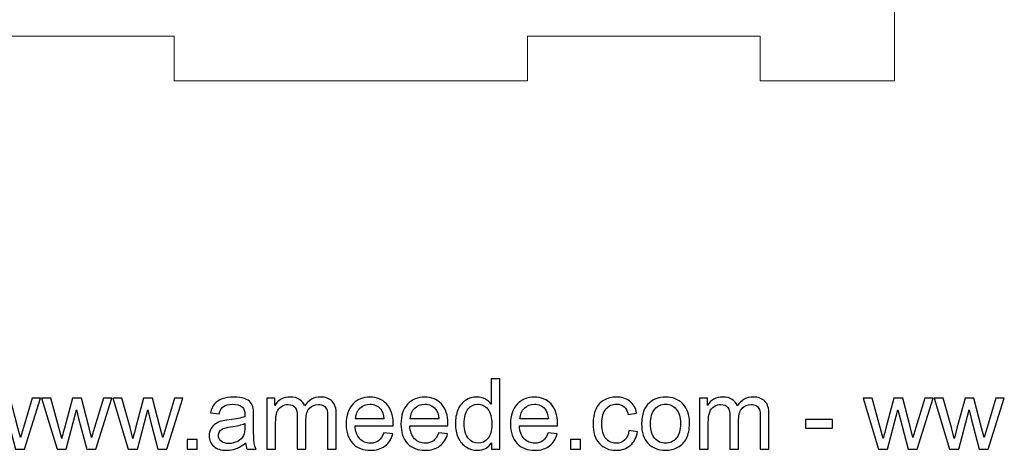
# Model space of a CAD drawing. Header units: millimetres. Extents: x -189 to 142, y -233 to 206.
# Tile 6 of 12: x -28 to 56, y -233 to -196. Entities that reach past the tile are written whole.
import ezdxf

# ---------------------------------------------------------------- set-up
doc = ezdxf.new("R2010")
doc.units = ezdxf.units.MM
doc.header["$MEASUREMENT"] = 0
doc.layers.add('Layer 1', color=7, linetype='Continuous')

msp = doc.modelspace()

# ---------------------------------------------------------------- linework, layer by layer
at = {"layer": 'Layer 1', "color": 250, "lineweight": 0}
msp.add_open_spline([(46.872, -201.4183), (46.872, -201.4183), (46.872, -191.4183), (46.872, -191.4183), (46.872, -191.4183), (50.722, -191.4183), (50.722, -191.4183), (50.722, -191.4183), (50.722, -176.4183), (50.722, -176.4183), (50.722, -176.4183), (46.872, -176.4183), (46.872, -176.4183), (46.872, -176.4183), (46.872, -156.4183), (46.872, -156.4183), (46.872, -156.4183), (50.722, -156.4183), (50.722, -156.4183), (50.722, -156.4183), (50.722, -141.4183), (50.722, -141.4183), (50.722, -141.4183), (46.872, -141.4183), (46.872, -141.4183), (46.872, -141.4183), (46.872, -131.4183), (46.872, -131.4183), (46.872, -131.4183), (-96.9779, -131.4183), (-96.9779, -131.4183), (-96.9779, -131.4183), (-96.9779, -141.4183), (-96.9779, -141.4183), (-96.9779, -141.4183), (-100.8279, -141.4183), (-100.8279, -141.4183), (-100.8279, -141.4183), (-100.8279, -156.4183), (-100.8279, -156.4183), (-100.8279, -156.4183), (-96.9779, -156.4183), (-96.9779, -156.4183), (-96.9779, -156.4183), (-96.9779, -176.4183), (-96.9779, -176.4183), (-96.9779, -176.4183), (-100.8279, -176.4183), (-100.8279, -176.4183), (-100.8279, -176.4183), (-100.8279, -191.4183), (-100.8279, -191.4183), (-100.8279, -191.4183), (-96.9779, -191.4183), (-96.9779, -191.4183), (-96.9779, -191.4183), (-96.9779, -201.4183), (-96.9779, -201.4183), (-96.9779, -201.4183), (-85.4279, -201.4183), (-85.4279, -201.4183), (-85.4279, -201.4183), (-85.4279, -197.5683), (-85.4279, -197.5683), (-85.4279, -197.5683), (-65.4279, -197.5683), (-65.4279, -197.5683), (-65.4279, -197.5683), (-65.4279, -201.4183), (-65.4279, -201.4183), (-65.4279, -201.4183), (-35.0529, -201.4183), (-35.0529, -201.4183), (-35.0529, -201.4183), (-35.0529, -197.5683), (-35.0529, -197.5683), (-35.0529, -197.5683), (-15.053, -197.5683), (-15.053, -197.5683), (-15.053, -197.5683), (-15.053, -201.4183), (-15.053, -201.4183), (-15.053, -201.4183), (15.322, -201.4183), (15.322, -201.4183), (15.322, -201.4183), (15.322, -197.5683), (15.322, -197.5683), (15.322, -197.5683), (35.322, -197.5683), (35.322, -197.5683), (35.322, -197.5683), (35.322, -201.4183), (35.322, -201.4183), (35.322, -201.4183), (46.872, -201.4183), (46.872, -201.4183)], degree=3, knots=[0, 0, 0, 0, 0.03125, 0.03125, 0.03125, 0.0625, 0.0625, 0.0625, 0.09375, 0.09375, 0.09375, 0.125, 0.125, 0.125, 0.15625, 0.15625, 0.15625, 0.1875, 0.1875, 0.1875, 0.21875, 0.21875, 0.21875, 0.25, 0.25, 0.25, 0.28125, 0.28125, 0.28125, 0.3125, 0.3125, 0.3125, 0.34375, 0.34375, 0.34375, 0.375, 0.375, 0.375, 0.40625, 0.40625, 0.40625, 0.4375, 0.4375, 0.4375, 0.46875, 0.46875, 0.46875, 0.5, 0.5, 0.5, 0.53125, 0.53125, 0.53125, 0.5625, 0.5625, 0.5625, 0.59375, 0.59375, 0.59375, 0.625, 0.625, 0.625, 0.65625, 0.65625, 0.65625, 0.6875, 0.6875, 0.6875, 0.71875, 0.71875, 0.71875, 0.75, 0.75, 0.75, 0.78125, 0.78125, 0.78125, 0.8125, 0.8125, 0.8125, 0.84375, 0.84375, 0.84375, 0.875, 0.875, 0.875, 0.90625, 0.90625, 0.90625, 0.9375, 0.9375, 0.9375, 0.96875, 0.96875, 0.96875, 1, 1, 1, 1], dxfattribs=at)
at = {"layer": 'Layer 1', "color": 250}
for points, knots in [([(12.2367, -233.0805), (12.2367, -233.0805), (12.2367, -232.5231), (12.2367, -232.5231), (11.9588, -232.9563), (11.5495, -233.1736), (11.0091, -233.1736), (10.6591, -233.1736), (10.3374, -233.0777), (10.0453, -232.8844), (9.7518, -232.6924), (9.5246, -232.4229), (9.3623, -232.0786), (9.2014, -231.7329), (9.121, -231.3364), (9.121, -230.8876), (9.121, -230.4502), (9.1944, -230.0537), (9.3397, -229.6966), (9.4865, -229.341), (9.7052, -229.0673), (9.9973, -228.8782), (10.288, -228.6877), (10.6154, -228.5931), (10.9752, -228.5931), (11.2405, -228.5931), (11.4762, -228.6496), (11.6822, -228.7611), (11.8882, -228.8726), (12.0561, -229.0193), (12.1859, -229.1985), (12.1859, -229.1985), (12.1859, -227.0183), (12.1859, -227.0183), (12.1859, -227.0183), (12.931, -227.0183), (12.931, -227.0183), (12.931, -227.0183), (12.931, -233.0805), (12.931, -233.0805), (12.931, -233.0805), (12.2367, -233.0805), (12.2367, -233.0805)], [0, 0, 0, 0, 0.0714286, 0.0714286, 0.0714286, 0.1428571, 0.1428571, 0.1428571, 0.2142857, 0.2142857, 0.2142857, 0.2857143, 0.2857143, 0.2857143, 0.3571429, 0.3571429, 0.3571429, 0.4285714, 0.4285714, 0.4285714, 0.5, 0.5, 0.5, 0.5714286, 0.5714286, 0.5714286, 0.6428571, 0.6428571, 0.6428571, 0.7142857, 0.7142857, 0.7142857, 0.7857143, 0.7857143, 0.7857143, 0.8571429, 0.8571429, 0.8571429, 0.9285714, 0.9285714, 0.9285714, 1, 1, 1, 1]), ([(-31.2173, -233.0805), (-31.2173, -233.0805), (-32.5451, -228.6863), (-32.5451, -228.6863), (-32.5451, -228.6863), (-31.7662, -228.6863), (-31.7662, -228.6863), (-31.7662, -228.6863), (-31.0649, -231.2221), (-31.0649, -231.2221), (-31.0649, -231.2221), (-30.8165, -232.1661), (-30.8165, -232.1661), (-30.8066, -232.1195), (-30.7304, -231.8176), (-30.5893, -231.2602), (-30.5893, -231.2602), (-29.8936, -228.6863), (-29.8936, -228.6863), (-29.8936, -228.6863), (-29.1302, -228.6863), (-29.1302, -228.6863), (-29.1302, -228.6863), (-28.4684, -231.2376), (-28.4684, -231.2376), (-28.4684, -231.2376), (-28.2525, -232.0744), (-28.2525, -232.0744), (-28.2525, -232.0744), (-27.9999, -231.2263), (-27.9999, -231.2263), (-27.9999, -231.2263), (-27.2407, -228.6863), (-27.2407, -228.6863), (-27.2407, -228.6863), (-26.5168, -228.6863), (-26.5168, -228.6863), (-26.5168, -228.6863), (-27.8955, -233.0805), (-27.8955, -233.0805), (-27.8955, -233.0805), (-28.666, -233.0805), (-28.666, -233.0805), (-28.666, -233.0805), (-29.3631, -230.4516), (-29.3631, -230.4516), (-29.3631, -230.4516), (-29.5395, -229.6995), (-29.5395, -229.6995), (-29.5395, -229.6995), (-30.4285, -233.0805), (-30.4285, -233.0805), (-30.4285, -233.0805), (-31.2173, -233.0805), (-31.2173, -233.0805)], [0, 0, 0, 0, 0.0555556, 0.0555556, 0.0555556, 0.1111111, 0.1111111, 0.1111111, 0.1666667, 0.1666667, 0.1666667, 0.2222222, 0.2222222, 0.2222222, 0.2777778, 0.2777778, 0.2777778, 0.3333333, 0.3333333, 0.3333333, 0.3888889, 0.3888889, 0.3888889, 0.4444444, 0.4444444, 0.4444444, 0.5, 0.5, 0.5, 0.5555556, 0.5555556, 0.5555556, 0.6111111, 0.6111111, 0.6111111, 0.6666667, 0.6666667, 0.6666667, 0.7222222, 0.7222222, 0.7222222, 0.7777778, 0.7777778, 0.7777778, 0.8333333, 0.8333333, 0.8333333, 0.8888889, 0.8888889, 0.8888889, 0.9444444, 0.9444444, 0.9444444, 1, 1, 1, 1]), ([(-25.1029, -233.0805), (-25.1029, -233.0805), (-26.4307, -228.6863), (-26.4307, -228.6863), (-26.4307, -228.6863), (-25.6518, -228.6863), (-25.6518, -228.6863), (-25.6518, -228.6863), (-24.9505, -231.2221), (-24.9505, -231.2221), (-24.9505, -231.2221), (-24.7021, -232.1661), (-24.7021, -232.1661), (-24.6922, -232.1195), (-24.616, -231.8176), (-24.4749, -231.2602), (-24.4749, -231.2602), (-23.7792, -228.6863), (-23.7792, -228.6863), (-23.7792, -228.6863), (-23.0158, -228.6863), (-23.0158, -228.6863), (-23.0158, -228.6863), (-22.354, -231.2376), (-22.354, -231.2376), (-22.354, -231.2376), (-22.1381, -232.0744), (-22.1381, -232.0744), (-22.1381, -232.0744), (-21.8855, -231.2263), (-21.8855, -231.2263), (-21.8855, -231.2263), (-21.1263, -228.6863), (-21.1263, -228.6863), (-21.1263, -228.6863), (-20.4024, -228.6863), (-20.4024, -228.6863), (-20.4024, -228.6863), (-21.7811, -233.0805), (-21.7811, -233.0805), (-21.7811, -233.0805), (-22.5516, -233.0805), (-22.5516, -233.0805), (-22.5516, -233.0805), (-23.2487, -230.4516), (-23.2487, -230.4516), (-23.2487, -230.4516), (-23.4251, -229.6995), (-23.4251, -229.6995), (-23.4251, -229.6995), (-24.3141, -233.0805), (-24.3141, -233.0805), (-24.3141, -233.0805), (-25.1029, -233.0805), (-25.1029, -233.0805)], [0, 0, 0, 0, 0.0555556, 0.0555556, 0.0555556, 0.1111111, 0.1111111, 0.1111111, 0.1666667, 0.1666667, 0.1666667, 0.2222222, 0.2222222, 0.2222222, 0.2777778, 0.2777778, 0.2777778, 0.3333333, 0.3333333, 0.3333333, 0.3888889, 0.3888889, 0.3888889, 0.4444444, 0.4444444, 0.4444444, 0.5, 0.5, 0.5, 0.5555556, 0.5555556, 0.5555556, 0.6111111, 0.6111111, 0.6111111, 0.6666667, 0.6666667, 0.6666667, 0.7222222, 0.7222222, 0.7222222, 0.7777778, 0.7777778, 0.7777778, 0.8333333, 0.8333333, 0.8333333, 0.8888889, 0.8888889, 0.8888889, 0.9444444, 0.9444444, 0.9444444, 1, 1, 1, 1]), ([(-18.9885, -233.0805), (-18.9885, -233.0805), (-20.3163, -228.6863), (-20.3163, -228.6863), (-20.3163, -228.6863), (-19.5374, -228.6863), (-19.5374, -228.6863), (-19.5374, -228.6863), (-18.8361, -231.2221), (-18.8361, -231.2221), (-18.8361, -231.2221), (-18.5877, -232.1661), (-18.5877, -232.1661), (-18.5778, -232.1195), (-18.5016, -231.8176), (-18.3605, -231.2602), (-18.3605, -231.2602), (-17.6648, -228.6863), (-17.6648, -228.6863), (-17.6648, -228.6863), (-16.9014, -228.6863), (-16.9014, -228.6863), (-16.9014, -228.6863), (-16.2396, -231.2376), (-16.2396, -231.2376), (-16.2396, -231.2376), (-16.0237, -232.0744), (-16.0237, -232.0744), (-16.0237, -232.0744), (-15.7711, -231.2263), (-15.7711, -231.2263), (-15.7711, -231.2263), (-15.0119, -228.6863), (-15.0119, -228.6863), (-15.0119, -228.6863), (-14.288, -228.6863), (-14.288, -228.6863), (-14.288, -228.6863), (-15.6667, -233.0805), (-15.6667, -233.0805), (-15.6667, -233.0805), (-16.4372, -233.0805), (-16.4372, -233.0805), (-16.4372, -233.0805), (-17.1343, -230.4516), (-17.1343, -230.4516), (-17.1343, -230.4516), (-17.3107, -229.6995), (-17.3107, -229.6995), (-17.3107, -229.6995), (-18.1997, -233.0805), (-18.1997, -233.0805), (-18.1997, -233.0805), (-18.9885, -233.0805), (-18.9885, -233.0805)], [0, 0, 0, 0, 0.0555556, 0.0555556, 0.0555556, 0.1111111, 0.1111111, 0.1111111, 0.1666667, 0.1666667, 0.1666667, 0.2222222, 0.2222222, 0.2222222, 0.2777778, 0.2777778, 0.2777778, 0.3333333, 0.3333333, 0.3333333, 0.3888889, 0.3888889, 0.3888889, 0.4444444, 0.4444444, 0.4444444, 0.5, 0.5, 0.5, 0.5555556, 0.5555556, 0.5555556, 0.6111111, 0.6111111, 0.6111111, 0.6666667, 0.6666667, 0.6666667, 0.7222222, 0.7222222, 0.7222222, 0.7777778, 0.7777778, 0.7777778, 0.8333333, 0.8333333, 0.8333333, 0.8888889, 0.8888889, 0.8888889, 0.9444444, 0.9444444, 0.9444444, 1, 1, 1, 1]), ([(-8.9089, -232.5302), (-9.1855, -232.7658), (-9.4522, -232.9309), (-9.7076, -233.0283), (-9.963, -233.1257), (-10.2367, -233.1736), (-10.5303, -233.1736), (-11.0129, -233.1736), (-11.384, -233.0565), (-11.6436, -232.8209), (-11.9033, -232.5866), (-12.0331, -232.286), (-12.0331, -231.9206), (-12.0331, -231.7061), (-11.9837, -231.5099), (-11.8863, -231.3321), (-11.7876, -231.1543), (-11.6592, -231.0132), (-11.5011, -230.906), (-11.3417, -230.7987), (-11.1639, -230.7169), (-10.9649, -230.6618), (-10.8181, -230.6237), (-10.5966, -230.5871), (-10.3017, -230.5504), (-9.7005, -230.4798), (-9.256, -230.3937), (-8.9724, -230.295), (-8.9696, -230.1934), (-8.9682, -230.1284), (-8.9682, -230.1016), (-8.9682, -229.7997), (-9.0387, -229.5866), (-9.1798, -229.4624), (-9.3703, -229.2945), (-9.654, -229.2112), (-10.0293, -229.2112), (-10.3807, -229.2112), (-10.6403, -229.2733), (-10.8068, -229.3961), (-10.9748, -229.5188), (-11.0975, -229.7362), (-11.178, -230.0494), (-11.178, -230.0494), (-11.9061, -229.9478), (-11.9061, -229.9478), (-11.8398, -229.636), (-11.7311, -229.3834), (-11.5787, -229.1915), (-11.4263, -228.9996), (-11.2062, -228.8528), (-10.9183, -228.7484), (-10.6319, -228.6454), (-10.2974, -228.5931), (-9.9192, -228.5931), (-9.5439, -228.5931), (-9.2377, -228.6369), (-9.002, -228.7258), (-8.7678, -228.8147), (-8.5942, -228.9248), (-8.4841, -229.0588), (-8.3741, -229.1929), (-8.2965, -229.3622), (-8.2513, -229.5668), (-8.2273, -229.6938), (-8.2146, -229.9224), (-8.2146, -230.2512), (-8.2146, -230.2512), (-8.2146, -231.239), (-8.2146, -231.239), (-8.2146, -231.929), (-8.1991, -232.3651), (-8.1681, -232.5499), (-8.1384, -232.7348), (-8.0763, -232.9112), (-7.986, -233.0805), (-7.986, -233.0805), (-8.765, -233.0805), (-8.765, -233.0805), (-8.8397, -232.9239), (-8.8877, -232.7404), (-8.9089, -232.5302)], [0, 0, 0, 0, 0.037037, 0.037037, 0.037037, 0.0740741, 0.0740741, 0.0740741, 0.1111111, 0.1111111, 0.1111111, 0.1481481, 0.1481481, 0.1481481, 0.1851852, 0.1851852, 0.1851852, 0.2222222, 0.2222222, 0.2222222, 0.2592593, 0.2592593, 0.2592593, 0.2962963, 0.2962963, 0.2962963, 0.3333333, 0.3333333, 0.3333333, 0.3703704, 0.3703704, 0.3703704, 0.4074074, 0.4074074, 0.4074074, 0.4444444, 0.4444444, 0.4444444, 0.4814815, 0.4814815, 0.4814815, 0.5185185, 0.5185185, 0.5185185, 0.5555556, 0.5555556, 0.5555556, 0.5925926, 0.5925926, 0.5925926, 0.6296296, 0.6296296, 0.6296296, 0.6666667, 0.6666667, 0.6666667, 0.7037037, 0.7037037, 0.7037037, 0.7407407, 0.7407407, 0.7407407, 0.7777778, 0.7777778, 0.7777778, 0.8148148, 0.8148148, 0.8148148, 0.8518519, 0.8518519, 0.8518519, 0.8888889, 0.8888889, 0.8888889, 0.9259259, 0.9259259, 0.9259259, 0.962963, 0.962963, 0.962963, 1, 1, 1, 1]), ([(-7.0702, -233.0805), (-7.0702, -233.0805), (-7.0702, -228.6863), (-7.0702, -228.6863), (-7.0702, -228.6863), (-6.4013, -228.6863), (-6.4013, -228.6863), (-6.4013, -228.6863), (-6.4013, -229.3072), (-6.4013, -229.3072), (-6.2645, -229.0927), (-6.081, -228.9191), (-5.8524, -228.7893), (-5.6238, -228.6581), (-5.3642, -228.5931), (-5.0721, -228.5931), (-4.7475, -228.5931), (-4.4808, -228.6609), (-4.2734, -228.7949), (-4.0659, -228.9304), (-3.9192, -229.1181), (-3.8345, -229.3608), (-3.4846, -228.8486), (-3.0316, -228.5931), (-2.4728, -228.5931), (-2.0353, -228.5931), (-1.6981, -228.7131), (-1.4638, -228.9544), (-1.2282, -229.1957), (-1.1096, -229.5668), (-1.1096, -230.0678), (-1.1096, -230.0678), (-1.1096, -233.0805), (-1.1096, -233.0805), (-1.1096, -233.0805), (-1.8547, -233.0805), (-1.8547, -233.0805), (-1.8547, -233.0805), (-1.8547, -230.3147), (-1.8547, -230.3147), (-1.8547, -230.0184), (-1.8801, -229.8039), (-1.9281, -229.6727), (-1.9761, -229.5414), (-2.0636, -229.437), (-2.192, -229.3566), (-2.319, -229.2761), (-2.4685, -229.2366), (-2.6393, -229.2366), (-2.9497, -229.2366), (-3.2066, -229.3396), (-3.4112, -229.5442), (-3.6158, -229.7503), (-3.7174, -230.0791), (-3.7174, -230.5306), (-3.7174, -230.5306), (-3.7174, -233.0805), (-3.7174, -233.0805), (-3.7174, -233.0805), (-4.4625, -233.0805), (-4.4625, -233.0805), (-4.4625, -233.0805), (-4.4625, -230.2286), (-4.4625, -230.2286), (-4.4625, -229.8984), (-4.5231, -229.6501), (-4.6445, -229.485), (-4.7658, -229.3199), (-4.9648, -229.2366), (-5.24, -229.2366), (-5.4488, -229.2366), (-5.6421, -229.2917), (-5.8199, -229.4017), (-5.9977, -229.5118), (-6.1262, -229.6727), (-6.2066, -229.8857), (-6.2856, -230.0974), (-6.3251, -230.4036), (-6.3251, -230.803), (-6.3251, -230.803), (-6.3251, -233.0805), (-6.3251, -233.0805), (-6.3251, -233.0805), (-7.0702, -233.0805), (-7.0702, -233.0805)], [0, 0, 0, 0, 0.0357143, 0.0357143, 0.0357143, 0.0714286, 0.0714286, 0.0714286, 0.1071429, 0.1071429, 0.1071429, 0.1428571, 0.1428571, 0.1428571, 0.1785714, 0.1785714, 0.1785714, 0.2142857, 0.2142857, 0.2142857, 0.25, 0.25, 0.25, 0.2857143, 0.2857143, 0.2857143, 0.3214286, 0.3214286, 0.3214286, 0.3571429, 0.3571429, 0.3571429, 0.3928571, 0.3928571, 0.3928571, 0.4285714, 0.4285714, 0.4285714, 0.4642857, 0.4642857, 0.4642857, 0.5, 0.5, 0.5, 0.5357143, 0.5357143, 0.5357143, 0.5714286, 0.5714286, 0.5714286, 0.6071429, 0.6071429, 0.6071429, 0.6428571, 0.6428571, 0.6428571, 0.6785714, 0.6785714, 0.6785714, 0.7142857, 0.7142857, 0.7142857, 0.75, 0.75, 0.75, 0.7857143, 0.7857143, 0.7857143, 0.8214286, 0.8214286, 0.8214286, 0.8571429, 0.8571429, 0.8571429, 0.8928571, 0.8928571, 0.8928571, 0.9285714, 0.9285714, 0.9285714, 0.9642857, 0.9642857, 0.9642857, 1, 1, 1, 1]), ([(2.9798, -231.6581), (2.9798, -231.6581), (3.7503, -231.7597), (3.7503, -231.7597), (3.6303, -232.207), (3.406, -232.5556), (3.0786, -232.8025), (2.7512, -233.0495), (2.3335, -233.1736), (1.8241, -233.1736), (1.1835, -233.1736), (0.6755, -232.9761), (0.3001, -232.581), (-0.0753, -232.1873), (-0.2629, -231.6327), (-0.2629, -230.9201), (-0.2629, -230.1835), (-0.0738, -229.6106), (0.3057, -229.2042), (0.6853, -228.7963), (1.1778, -228.5931), (1.7832, -228.5931), (2.3688, -228.5931), (2.8472, -228.7921), (3.2183, -229.1915), (3.5894, -229.5908), (3.7757, -230.1524), (3.7757, -230.8763), (3.7757, -230.9201), (3.7743, -230.9864), (3.7715, -231.0739), (3.7715, -231.0739), (0.4991, -231.0739), (0.4991, -231.0739), (0.5273, -231.5551), (0.6628, -231.9248), (0.9083, -232.1802), (1.1524, -232.4356), (1.4586, -232.564), (1.8241, -232.564), (2.0965, -232.564), (2.3293, -232.4921), (2.5212, -232.3481), (2.7145, -232.2042), (2.8669, -231.9742), (2.9798, -231.6581)], [0, 0, 0, 0, 0.0666667, 0.0666667, 0.0666667, 0.1333333, 0.1333333, 0.1333333, 0.2, 0.2, 0.2, 0.2666667, 0.2666667, 0.2666667, 0.3333333, 0.3333333, 0.3333333, 0.4, 0.4, 0.4, 0.4666667, 0.4666667, 0.4666667, 0.5333333, 0.5333333, 0.5333333, 0.6, 0.6, 0.6, 0.6666667, 0.6666667, 0.6666667, 0.7333333, 0.7333333, 0.7333333, 0.8, 0.8, 0.8, 0.8666667, 0.8666667, 0.8666667, 0.9333333, 0.9333333, 0.9333333, 1, 1, 1, 1]), ([(0.5414, -230.4643), (0.5414, -230.4643), (2.9883, -230.4643), (2.9883, -230.4643), (2.9558, -230.0946), (2.8613, -229.818), (2.7075, -229.6331), (2.4718, -229.3467), (2.1642, -229.2028), (1.7874, -229.2028), (1.4459, -229.2028), (1.1595, -229.3171), (0.9266, -229.5457), (0.6952, -229.7743), (0.5668, -230.0805), (0.5414, -230.4643)], [0, 0, 0, 0, 0.2, 0.2, 0.2, 0.4, 0.4, 0.4, 0.6, 0.6, 0.6, 0.8, 0.8, 0.8, 1, 1, 1, 1]), ([(7.6887, -231.6581), (7.6887, -231.6581), (8.4592, -231.7597), (8.4592, -231.7597), (8.3392, -232.207), (8.1149, -232.5556), (7.7875, -232.8025), (7.4601, -233.0495), (7.0424, -233.1736), (6.533, -233.1736), (5.8924, -233.1736), (5.3844, -232.9761), (5.009, -232.581), (4.6336, -232.1873), (4.446, -231.6327), (4.446, -230.9201), (4.446, -230.1835), (4.6351, -229.6106), (5.0146, -229.2042), (5.3942, -228.7963), (5.8867, -228.5931), (6.4921, -228.5931), (7.0777, -228.5931), (7.5561, -228.7921), (7.9272, -229.1915), (8.2983, -229.5908), (8.4846, -230.1524), (8.4846, -230.8763), (8.4846, -230.9201), (8.4832, -230.9864), (8.4804, -231.0739), (8.4804, -231.0739), (5.208, -231.0739), (5.208, -231.0739), (5.2362, -231.5551), (5.3717, -231.9248), (5.6172, -232.1802), (5.8613, -232.4356), (6.1675, -232.564), (6.533, -232.564), (6.8054, -232.564), (7.0382, -232.4921), (7.2301, -232.3481), (7.4234, -232.2042), (7.5758, -231.9742), (7.6887, -231.6581)], [0, 0, 0, 0, 0.0666667, 0.0666667, 0.0666667, 0.1333333, 0.1333333, 0.1333333, 0.2, 0.2, 0.2, 0.2666667, 0.2666667, 0.2666667, 0.3333333, 0.3333333, 0.3333333, 0.4, 0.4, 0.4, 0.4666667, 0.4666667, 0.4666667, 0.5333333, 0.5333333, 0.5333333, 0.6, 0.6, 0.6, 0.6666667, 0.6666667, 0.6666667, 0.7333333, 0.7333333, 0.7333333, 0.8, 0.8, 0.8, 0.8666667, 0.8666667, 0.8666667, 0.9333333, 0.9333333, 0.9333333, 1, 1, 1, 1]), ([(5.2503, -230.4643), (5.2503, -230.4643), (7.6972, -230.4643), (7.6972, -230.4643), (7.6647, -230.0946), (7.5702, -229.818), (7.4164, -229.6331), (7.1807, -229.3467), (6.8731, -229.2028), (6.4963, -229.2028), (6.1548, -229.2028), (5.8684, -229.3171), (5.6355, -229.5457), (5.4041, -229.7743), (5.2757, -230.0805), (5.2503, -230.4643)], [0, 0, 0, 0, 0.2, 0.2, 0.2, 0.4, 0.4, 0.4, 0.6, 0.6, 0.6, 0.8, 0.8, 0.8, 1, 1, 1, 1]), ([(9.883, -230.889), (9.883, -231.4507), (10.0015, -231.8698), (10.24, -232.1478), (10.4771, -232.4257), (10.7579, -232.564), (11.081, -232.564), (11.407, -232.564), (11.6836, -232.4314), (11.9122, -232.1661), (12.1394, -231.9008), (12.2537, -231.4958), (12.2537, -230.9511), (12.2537, -230.3528), (12.138, -229.9125), (11.9051, -229.6317), (11.6737, -229.3509), (11.3873, -229.2112), (11.0472, -229.2112), (10.7156, -229.2112), (10.439, -229.3453), (10.216, -229.6148), (9.9945, -229.8843), (9.883, -230.3091), (9.883, -230.889)], [0, 0, 0, 0, 0.125, 0.125, 0.125, 0.25, 0.25, 0.25, 0.375, 0.375, 0.375, 0.5, 0.5, 0.5, 0.625, 0.625, 0.625, 0.75, 0.75, 0.75, 0.875, 0.875, 0.875, 1, 1, 1, 1]), ([(17.1065, -231.6581), (17.1065, -231.6581), (17.877, -231.7597), (17.877, -231.7597), (17.757, -232.207), (17.5327, -232.5556), (17.2053, -232.8025), (16.8779, -233.0495), (16.4602, -233.1736), (15.9508, -233.1736), (15.3102, -233.1736), (14.8022, -232.9761), (14.4268, -232.581), (14.0514, -232.1873), (13.8638, -231.6327), (13.8638, -230.9201), (13.8638, -230.1835), (14.0529, -229.6106), (14.4324, -229.2042), (14.812, -228.7963), (15.3045, -228.5931), (15.9099, -228.5931), (16.4955, -228.5931), (16.9739, -228.7921), (17.345, -229.1915), (17.7161, -229.5908), (17.9024, -230.1524), (17.9024, -230.8763), (17.9024, -230.9201), (17.901, -230.9864), (17.8982, -231.0739), (17.8982, -231.0739), (14.6258, -231.0739), (14.6258, -231.0739), (14.654, -231.5551), (14.7895, -231.9248), (15.035, -232.1802), (15.2791, -232.4356), (15.5853, -232.564), (15.9508, -232.564), (16.2232, -232.564), (16.456, -232.4921), (16.6479, -232.3481), (16.8412, -232.2042), (16.9936, -231.9742), (17.1065, -231.6581)], [0, 0, 0, 0, 0.0666667, 0.0666667, 0.0666667, 0.1333333, 0.1333333, 0.1333333, 0.2, 0.2, 0.2, 0.2666667, 0.2666667, 0.2666667, 0.3333333, 0.3333333, 0.3333333, 0.4, 0.4, 0.4, 0.4666667, 0.4666667, 0.4666667, 0.5333333, 0.5333333, 0.5333333, 0.6, 0.6, 0.6, 0.6666667, 0.6666667, 0.6666667, 0.7333333, 0.7333333, 0.7333333, 0.8, 0.8, 0.8, 0.8666667, 0.8666667, 0.8666667, 0.9333333, 0.9333333, 0.9333333, 1, 1, 1, 1]), ([(14.6681, -230.4643), (14.6681, -230.4643), (17.115, -230.4643), (17.115, -230.4643), (17.0825, -230.0946), (16.988, -229.818), (16.8342, -229.6331), (16.5985, -229.3467), (16.2909, -229.2028), (15.9141, -229.2028), (15.5726, -229.2028), (15.2862, -229.3171), (15.0533, -229.5457), (14.8219, -229.7743), (14.6935, -230.0805), (14.6681, -230.4643)], [0, 0, 0, 0, 0.2, 0.2, 0.2, 0.4, 0.4, 0.4, 0.6, 0.6, 0.6, 0.8, 0.8, 0.8, 1, 1, 1, 1]), ([(24.0407, -231.4718), (24.0407, -231.4718), (24.7688, -231.5734), (24.7688, -231.5734), (24.6884, -232.0744), (24.4852, -232.4653), (24.1564, -232.7489), (23.8276, -233.0325), (23.4226, -233.1736), (22.9443, -233.1736), (22.3446, -233.1736), (21.8619, -232.9775), (21.4979, -232.5852), (21.1324, -232.1929), (20.9504, -231.6313), (20.9504, -230.9003), (20.9504, -230.4262), (21.0294, -230.0127), (21.186, -229.6571), (21.3427, -229.3029), (21.5811, -229.0362), (21.9029, -228.8599), (22.2232, -228.682), (22.5717, -228.5931), (22.9499, -228.5931), (23.4255, -228.5931), (23.8163, -228.7131), (24.1183, -228.9544), (24.4217, -229.1957), (24.6164, -229.5386), (24.7011, -229.9817), (24.7011, -229.9817), (23.9814, -230.0918), (23.9814, -230.0918), (23.9123, -229.7968), (23.7909, -229.5753), (23.6146, -229.4257), (23.4396, -229.2775), (23.2279, -229.2028), (22.9796, -229.2028), (22.6042, -229.2028), (22.2994, -229.3368), (22.0637, -229.6049), (21.8295, -229.8744), (21.7124, -230.2978), (21.7124, -230.8792), (21.7124, -231.469), (21.8253, -231.8966), (22.051, -232.1633), (22.2782, -232.43), (22.5732, -232.564), (22.9358, -232.564), (23.2293, -232.564), (23.4734, -232.4751), (23.6682, -232.2959), (23.8643, -232.1181), (23.9885, -231.843), (24.0407, -231.4718)], [0, 0, 0, 0, 0.0526316, 0.0526316, 0.0526316, 0.1052632, 0.1052632, 0.1052632, 0.1578947, 0.1578947, 0.1578947, 0.2105263, 0.2105263, 0.2105263, 0.2631579, 0.2631579, 0.2631579, 0.3157895, 0.3157895, 0.3157895, 0.3684211, 0.3684211, 0.3684211, 0.4210526, 0.4210526, 0.4210526, 0.4736842, 0.4736842, 0.4736842, 0.5263158, 0.5263158, 0.5263158, 0.5789474, 0.5789474, 0.5789474, 0.6315789, 0.6315789, 0.6315789, 0.6842105, 0.6842105, 0.6842105, 0.7368421, 0.7368421, 0.7368421, 0.7894737, 0.7894737, 0.7894737, 0.8421053, 0.8421053, 0.8421053, 0.8947368, 0.8947368, 0.8947368, 0.9473684, 0.9473684, 0.9473684, 1, 1, 1, 1]), ([(25.1245, -230.8834), (25.1245, -230.072), (25.3503, -229.4709), (25.8032, -229.08), (26.18, -228.7554), (26.6415, -228.5931), (27.1847, -228.5931), (27.7873, -228.5931), (28.2812, -228.7907), (28.665, -229.1858), (29.0474, -229.5795), (29.2393, -230.1256), (29.2393, -230.8213), (29.2393, -231.3857), (29.1547, -231.8288), (28.9853, -232.152), (28.816, -232.4751), (28.569, -232.7263), (28.2445, -232.9055), (27.9213, -233.0847), (27.5671, -233.1736), (27.1847, -233.1736), (26.5695, -233.1736), (26.0728, -232.9775), (25.6932, -232.5838), (25.3136, -232.1901), (25.1245, -231.6228), (25.1245, -230.8834)], [0, 0, 0, 0, 0.1111111, 0.1111111, 0.1111111, 0.2222222, 0.2222222, 0.2222222, 0.3333333, 0.3333333, 0.3333333, 0.4444444, 0.4444444, 0.4444444, 0.5555556, 0.5555556, 0.5555556, 0.6666667, 0.6666667, 0.6666667, 0.7777778, 0.7777778, 0.7777778, 0.8888889, 0.8888889, 0.8888889, 1, 1, 1, 1]), ([(25.8865, -230.8848), (25.8865, -231.4464), (26.0093, -231.8669), (26.2548, -232.1449), (26.5018, -232.4243), (26.8108, -232.564), (27.1847, -232.564), (27.5544, -232.564), (27.8621, -232.4243), (28.109, -232.1435), (28.3545, -231.8627), (28.4773, -231.4351), (28.4773, -230.8608), (28.4773, -230.3189), (28.3531, -229.9083), (28.1062, -229.6303), (27.8592, -229.3509), (27.5516, -229.2112), (27.1847, -229.2112), (26.8108, -229.2112), (26.5018, -229.3495), (26.2548, -229.6275), (26.0093, -229.9055), (25.8865, -230.3246), (25.8865, -230.8848)], [0, 0, 0, 0, 0.125, 0.125, 0.125, 0.25, 0.25, 0.25, 0.375, 0.375, 0.375, 0.5, 0.5, 0.5, 0.625, 0.625, 0.625, 0.75, 0.75, 0.75, 0.875, 0.875, 0.875, 1, 1, 1, 1]), ([(30.1128, -233.0805), (30.1128, -233.0805), (30.1128, -228.6863), (30.1128, -228.6863), (30.1128, -228.6863), (30.7817, -228.6863), (30.7817, -228.6863), (30.7817, -228.6863), (30.7817, -229.3072), (30.7817, -229.3072), (30.9185, -229.0927), (31.102, -228.9191), (31.3306, -228.7893), (31.5592, -228.6581), (31.8188, -228.5931), (32.1109, -228.5931), (32.4355, -228.5931), (32.7022, -228.6609), (32.9096, -228.7949), (33.1171, -228.9304), (33.2638, -229.1181), (33.3485, -229.3608), (33.6984, -228.8486), (34.1514, -228.5931), (34.7102, -228.5931), (35.1477, -228.5931), (35.4849, -228.7131), (35.7192, -228.9544), (35.9548, -229.1957), (36.0734, -229.5668), (36.0734, -230.0678), (36.0734, -230.0678), (36.0734, -233.0805), (36.0734, -233.0805), (36.0734, -233.0805), (35.3283, -233.0805), (35.3283, -233.0805), (35.3283, -233.0805), (35.3283, -230.3147), (35.3283, -230.3147), (35.3283, -230.0184), (35.3029, -229.8039), (35.2549, -229.6727), (35.2069, -229.5414), (35.1194, -229.437), (34.991, -229.3566), (34.864, -229.2761), (34.7145, -229.2366), (34.5437, -229.2366), (34.2333, -229.2366), (33.9764, -229.3396), (33.7718, -229.5442), (33.5672, -229.7503), (33.4656, -230.0791), (33.4656, -230.5306), (33.4656, -230.5306), (33.4656, -233.0805), (33.4656, -233.0805), (33.4656, -233.0805), (32.7205, -233.0805), (32.7205, -233.0805), (32.7205, -233.0805), (32.7205, -230.2286), (32.7205, -230.2286), (32.7205, -229.8984), (32.6599, -229.6501), (32.5385, -229.485), (32.4172, -229.3199), (32.2182, -229.2366), (31.943, -229.2366), (31.7342, -229.2366), (31.5409, -229.2917), (31.3631, -229.4017), (31.1853, -229.5118), (31.0568, -229.6727), (30.9764, -229.8857), (30.8974, -230.0974), (30.8579, -230.4036), (30.8579, -230.803), (30.8579, -230.803), (30.8579, -233.0805), (30.8579, -233.0805), (30.8579, -233.0805), (30.1128, -233.0805), (30.1128, -233.0805)], [0, 0, 0, 0, 0.0357143, 0.0357143, 0.0357143, 0.0714286, 0.0714286, 0.0714286, 0.1071429, 0.1071429, 0.1071429, 0.1428571, 0.1428571, 0.1428571, 0.1785714, 0.1785714, 0.1785714, 0.2142857, 0.2142857, 0.2142857, 0.25, 0.25, 0.25, 0.2857143, 0.2857143, 0.2857143, 0.3214286, 0.3214286, 0.3214286, 0.3571429, 0.3571429, 0.3571429, 0.3928571, 0.3928571, 0.3928571, 0.4285714, 0.4285714, 0.4285714, 0.4642857, 0.4642857, 0.4642857, 0.5, 0.5, 0.5, 0.5357143, 0.5357143, 0.5357143, 0.5714286, 0.5714286, 0.5714286, 0.6071429, 0.6071429, 0.6071429, 0.6428571, 0.6428571, 0.6428571, 0.6785714, 0.6785714, 0.6785714, 0.7142857, 0.7142857, 0.7142857, 0.75, 0.75, 0.75, 0.7857143, 0.7857143, 0.7857143, 0.8214286, 0.8214286, 0.8214286, 0.8571429, 0.8571429, 0.8571429, 0.8928571, 0.8928571, 0.8928571, 0.9285714, 0.9285714, 0.9285714, 0.9642857, 0.9642857, 0.9642857, 1, 1, 1, 1]), ([(45.4798, -233.0805), (45.4798, -233.0805), (44.152, -228.6863), (44.152, -228.6863), (44.152, -228.6863), (44.9309, -228.6863), (44.9309, -228.6863), (44.9309, -228.6863), (45.6322, -231.2221), (45.6322, -231.2221), (45.6322, -231.2221), (45.8806, -232.1661), (45.8806, -232.1661), (45.8905, -232.1195), (45.9667, -231.8176), (46.1078, -231.2602), (46.1078, -231.2602), (46.8035, -228.6863), (46.8035, -228.6863), (46.8035, -228.6863), (47.5669, -228.6863), (47.5669, -228.6863), (47.5669, -228.6863), (48.2287, -231.2376), (48.2287, -231.2376), (48.2287, -231.2376), (48.4446, -232.0744), (48.4446, -232.0744), (48.4446, -232.0744), (48.6972, -231.2263), (48.6972, -231.2263), (48.6972, -231.2263), (49.4564, -228.6863), (49.4564, -228.6863), (49.4564, -228.6863), (50.1803, -228.6863), (50.1803, -228.6863), (50.1803, -228.6863), (48.8016, -233.0805), (48.8016, -233.0805), (48.8016, -233.0805), (48.0311, -233.0805), (48.0311, -233.0805), (48.0311, -233.0805), (47.334, -230.4516), (47.334, -230.4516), (47.334, -230.4516), (47.1576, -229.6995), (47.1576, -229.6995), (47.1576, -229.6995), (46.2686, -233.0805), (46.2686, -233.0805), (46.2686, -233.0805), (45.4798, -233.0805), (45.4798, -233.0805)], [0, 0, 0, 0, 0.0555556, 0.0555556, 0.0555556, 0.1111111, 0.1111111, 0.1111111, 0.1666667, 0.1666667, 0.1666667, 0.2222222, 0.2222222, 0.2222222, 0.2777778, 0.2777778, 0.2777778, 0.3333333, 0.3333333, 0.3333333, 0.3888889, 0.3888889, 0.3888889, 0.4444444, 0.4444444, 0.4444444, 0.5, 0.5, 0.5, 0.5555556, 0.5555556, 0.5555556, 0.6111111, 0.6111111, 0.6111111, 0.6666667, 0.6666667, 0.6666667, 0.7222222, 0.7222222, 0.7222222, 0.7777778, 0.7777778, 0.7777778, 0.8333333, 0.8333333, 0.8333333, 0.8888889, 0.8888889, 0.8888889, 0.9444444, 0.9444444, 0.9444444, 1, 1, 1, 1]), ([(51.5942, -233.0805), (51.5942, -233.0805), (50.2664, -228.6863), (50.2664, -228.6863), (50.2664, -228.6863), (51.0453, -228.6863), (51.0453, -228.6863), (51.0453, -228.6863), (51.7466, -231.2221), (51.7466, -231.2221), (51.7466, -231.2221), (51.995, -232.1661), (51.995, -232.1661), (52.0049, -232.1195), (52.0811, -231.8176), (52.2222, -231.2602), (52.2222, -231.2602), (52.9179, -228.6863), (52.9179, -228.6863), (52.9179, -228.6863), (53.6813, -228.6863), (53.6813, -228.6863), (53.6813, -228.6863), (54.3431, -231.2376), (54.3431, -231.2376), (54.3431, -231.2376), (54.559, -232.0744), (54.559, -232.0744), (54.559, -232.0744), (54.8116, -231.2263), (54.8116, -231.2263), (54.8116, -231.2263), (55.5708, -228.6863), (55.5708, -228.6863), (55.5708, -228.6863), (56.2947, -228.6863), (56.2947, -228.6863), (56.2947, -228.6863), (54.916, -233.0805), (54.916, -233.0805), (54.916, -233.0805), (54.1455, -233.0805), (54.1455, -233.0805), (54.1455, -233.0805), (53.4484, -230.4516), (53.4484, -230.4516), (53.4484, -230.4516), (53.272, -229.6995), (53.272, -229.6995), (53.272, -229.6995), (52.383, -233.0805), (52.383, -233.0805), (52.383, -233.0805), (51.5942, -233.0805), (51.5942, -233.0805)], [0, 0, 0, 0, 0.0555556, 0.0555556, 0.0555556, 0.1111111, 0.1111111, 0.1111111, 0.1666667, 0.1666667, 0.1666667, 0.2222222, 0.2222222, 0.2222222, 0.2777778, 0.2777778, 0.2777778, 0.3333333, 0.3333333, 0.3333333, 0.3888889, 0.3888889, 0.3888889, 0.4444444, 0.4444444, 0.4444444, 0.5, 0.5, 0.5, 0.5555556, 0.5555556, 0.5555556, 0.6111111, 0.6111111, 0.6111111, 0.6666667, 0.6666667, 0.6666667, 0.7222222, 0.7222222, 0.7222222, 0.7777778, 0.7777778, 0.7777778, 0.8333333, 0.8333333, 0.8333333, 0.8888889, 0.8888889, 0.8888889, 0.9444444, 0.9444444, 0.9444444, 1, 1, 1, 1]), ([(-8.9682, -230.8792), (-9.2391, -230.9892), (-9.6455, -231.0824), (-10.1874, -231.1586), (-10.495, -231.2023), (-10.7123, -231.2517), (-10.8393, -231.3067), (-10.9663, -231.3618), (-11.0637, -231.4422), (-11.1328, -231.5466), (-11.202, -231.6524), (-11.2372, -231.7696), (-11.2372, -231.8994), (-11.2372, -232.0955), (-11.1624, -232.2606), (-11.0115, -232.3919), (-10.8605, -232.5231), (-10.6403, -232.5894), (-10.351, -232.5894), (-10.0646, -232.5894), (-9.8092, -232.5273), (-9.5848, -232.4018), (-9.3619, -232.2776), (-9.1968, -232.1068), (-9.0923, -231.8909), (-9.0119, -231.723), (-8.9724, -231.4761), (-8.9724, -231.1501), (-8.9724, -231.1501), (-8.9682, -230.8792), (-8.9682, -230.8792)], [0, 0, 0, 0, 0.1, 0.1, 0.1, 0.2, 0.2, 0.2, 0.3, 0.3, 0.3, 0.4, 0.4, 0.4, 0.5, 0.5, 0.5, 0.6, 0.6, 0.6, 0.7, 0.7, 0.7, 0.8, 0.8, 0.8, 0.9, 0.9, 0.9, 1, 1, 1, 1]), ([(39.2216, -231.2602), (39.2216, -231.2602), (39.2216, -230.5151), (39.2216, -230.5151), (39.2216, -230.5151), (41.5245, -230.5151), (41.5245, -230.5151), (41.5245, -230.5151), (41.5245, -231.2602), (41.5245, -231.2602), (41.5245, -231.2602), (39.2216, -231.2602), (39.2216, -231.2602)], [0, 0, 0, 0, 0.25, 0.25, 0.25, 0.5, 0.5, 0.5, 0.75, 0.75, 0.75, 1, 1, 1, 1]), ([(-13.9197, -233.0805), (-13.9197, -233.0805), (-13.9197, -232.2338), (-13.9197, -232.2338), (-13.9197, -232.2338), (-13.0731, -232.2338), (-13.0731, -232.2338), (-13.0731, -232.2338), (-13.0731, -233.0805), (-13.0731, -233.0805), (-13.0731, -233.0805), (-13.9197, -233.0805), (-13.9197, -233.0805)], [0, 0, 0, 0, 0.25, 0.25, 0.25, 0.5, 0.5, 0.5, 0.75, 0.75, 0.75, 1, 1, 1, 1]), ([(19.0299, -233.0805), (19.0299, -233.0805), (19.0299, -232.2338), (19.0299, -232.2338), (19.0299, -232.2338), (19.8765, -232.2338), (19.8765, -232.2338), (19.8765, -232.2338), (19.8765, -233.0805), (19.8765, -233.0805), (19.8765, -233.0805), (19.0299, -233.0805), (19.0299, -233.0805)], [0, 0, 0, 0, 0.25, 0.25, 0.25, 0.5, 0.5, 0.5, 0.75, 0.75, 0.75, 1, 1, 1, 1])]:
    msp.add_open_spline(points, degree=3, knots=knots, dxfattribs=at)

doc.saveas('drawing.dxf')
